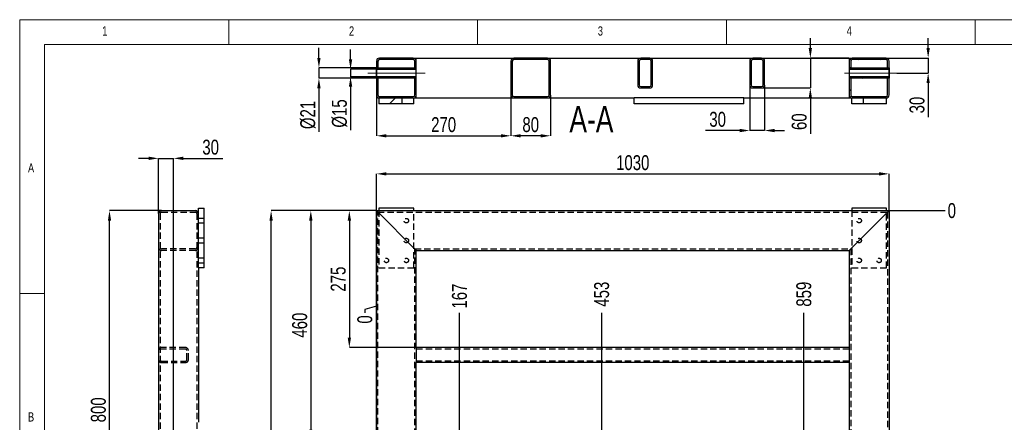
# Model space of a CAD drawing. Header units: millimetres. Extents: x 5 to 589, y 5 to 415.
# Tile 7 of 15: x 5 to 203, y 334 to 415. Entities that reach past the tile are written whole.
import ezdxf

# ---------------------------------------------------------------- set-up
doc = ezdxf.new("R2010")
doc.units = ezdxf.units.MM
doc.header["$PDSIZE"] = -1
doc.linetypes.add('CENTERX2', pattern=[20.32, 12.7, -2.54, 2.54, -2.54])
doc.linetypes.add('HIDDEN', pattern=[1.905, 1.27, -0.635])
for name, color, linetype in [('COTES', 1, 'Continuous'), ('NOTES', 6, 'Continuous'), ('TRAIT-FINS', 9, 'Continuous'), ('TRAIT-MIXTES', 3, 'CENTERX2'), ('TRAIT-TIRET', 2, 'HIDDEN')]:
    doc.layers.add(name, color=color, linetype=linetype)
doc.layers.add('TRAIT-FORT', color=4, linetype='Continuous', lineweight=25)
doc.styles.add('SLDTEXTSTYLE0', font='TXT', dxfattribs={"width": 0.75})
doc.dimstyles.new('SLDDIMSTYLE0', dxfattribs={"dimtxt": 3, "dimasz": 0.333333, "dimexe": 0, "dimexo": 0.0625, "dimgap": 0.75, "dimtad": 0, "dimtih": 1, "dimtoh": 1, "dimdec": 0, "dimlfac": 10, "dimrnd": 1e-09, "dimdsep": 46, "dimtxsty": 'SLDTEXTSTYLE0', "dimblk1": 'ORIGIN', "dimblk2": 'ORIGIN', "dimsah": 1, "dimcen": 0.09, "dimadec": 0, "dimazin": 2, "dimtfac": 1, "dimtdec": 0, "dimtofl": 0, "dimtmove": 0, "dimatfit": 3, "dimldrblk": 'ORIGIN', "dimfxl": 1, "dimfrac": 2, "dimtolj": 1, "dimtzin": 12, "dimarcsym": 0})
doc.dimstyles.new('SLDDIMSTYLE1', dxfattribs={"dimtxt": 3, "dimasz": 2, "dimexe": 0, "dimexo": 0.0625, "dimgap": 0.75, "dimtad": 0, "dimtih": 1, "dimtoh": 1, "dimdec": 0, "dimlfac": 10, "dimrnd": 1e-09, "dimzin": 12, "dimdsep": 46, "dimtxsty": 'SLDTEXTSTYLE0', "dimsah": 1, "dimcen": 0.09, "dimadec": 0, "dimazin": 3, "dimtfac": 1, "dimtdec": 0, "dimtofl": 0, "dimtmove": 0, "dimatfit": 3, "dimfxl": 1, "dimfrac": 2, "dimtolj": 1, "dimtzin": 12, "dimarcsym": 0})
doc.dimstyles.new('SLDDIMSTYLE2', dxfattribs={"dimtxt": 3, "dimasz": 2, "dimexe": 0, "dimexo": 0.0625, "dimgap": 0.75, "dimtad": 1, "dimdec": 0, "dimlfac": 10, "dimrnd": 1e-09, "dimzin": 12, "dimdsep": 46, "dimtxsty": 'SLDTEXTSTYLE0', "dimsah": 1, "dimcen": 0.09, "dimadec": 0, "dimazin": 3, "dimtfac": 1, "dimtdec": 0, "dimtofl": 0, "dimtmove": 0, "dimatfit": 3, "dimfxl": 1, "dimfrac": 2, "dimtolj": 1, "dimtzin": 12, "dimarcsym": 0})
doc.dimstyles.new('SLDDIMSTYLE6', dxfattribs={"dimtxt": 3, "dimasz": 2, "dimexe": 0, "dimexo": 0.0625, "dimgap": 0.75, "dimtad": 1, "dimdec": 0, "dimlfac": 10, "dimrnd": 1e-09, "dimzin": 12, "dimdsep": 46, "dimtxsty": 'SLDTEXTSTYLE0', "dimsah": 1, "dimcen": 0.09, "dimadec": 0, "dimazin": 3, "dimtfac": 1, "dimtdec": 0, "dimtmove": 0, "dimatfit": 0, "dimfxl": 1, "dimfrac": 2, "dimtolj": 1, "dimtzin": 12, "dimarcsym": 0})
pattern_1 = [(45, (0, 0), (-13.4704, 13.4704), []), (45, (4.49, 0), (-13.4704, 13.4704), []), (45, (8.98, 0), (-13.4704, 13.4704), []), (45, (13.47, 0), (-13.4704, 13.4704), [])]

# ---------------------------------------------------------------- blocks, each defined once
blk = doc.blocks.new('_D')
at = {"layer": 'COTES', "color": 0, "lineweight": -2, "transparency": 16777216}
blk.add_line((179.75, 376.66), (190.99, 376.66), dxfattribs=at)
at = {"layer": 'Defpoints', "color": 0, "transparency": 16777216}
for p in [(179.69, 376.66), (179.69, 376.66), (190.99, 376.66)]:
    blk.add_point(p, dxfattribs=at)
at = {"layer": 'COTES', "color": 0, "transparency": 16777216, "insert": (192.31, 376.66), "char_height": 3, "attachment_point": 5, "style": 'SLDTEXTSTYLE0'}
blk.add_mtext('\\A1;0', dxfattribs=at)
blk = doc.blocks.new('_ORIGIN')
at = {"color": 0, "linetype": 'ByBlock', "lineweight": -2}
blk.add_line((0, 0), (-1, 0), dxfattribs=at)
blk.add_circle((0, 0), 0.5, dxfattribs=at)
blk = doc.blocks.new('_D_1')
at = {"layer": 'COTES', "color": 0, "lineweight": -2, "transparency": 16777216}
blk.add_line((96.39, 326.41), (190.99, 326.41), dxfattribs=at)
at = {"layer": 'Defpoints', "color": 0, "transparency": 16777216}
for p in [(179.69, 376.66), (96.33, 326.41), (190.99, 326.41)]:
    blk.add_point(p, dxfattribs=at)
at = {"layer": 'COTES', "color": 0, "transparency": 16777216, "insert": (194.56, 326.41), "char_height": 3, "attachment_point": 5, "style": 'SLDTEXTSTYLE0'}
blk.add_mtext('\\A1;502', dxfattribs=at)
blk = doc.blocks.new('_D_2')
at = {"layer": 'COTES', "color": 0, "lineweight": -2, "transparency": 16777216}
blk.add_line((93.44, 231.16), (190.99, 231.16), dxfattribs=at)
at = {"layer": 'Defpoints', "color": 0, "transparency": 16777216}
for p in [(179.69, 376.66), (93.38, 231.16), (190.99, 231.16)]:
    blk.add_point(p, dxfattribs=at)
at = {"layer": 'COTES', "color": 0, "transparency": 16777216, "insert": (195.49, 231.16), "char_height": 3, "attachment_point": 5, "style": 'SLDTEXTSTYLE0'}
blk.add_mtext('\\A1;1455', dxfattribs=at)
blk = doc.blocks.new('_D_3')
at = {"layer": 'COTES', "color": 0, "lineweight": -2, "transparency": 16777216}
blk.add_line((179.75, 89.66), (190.99, 89.66), dxfattribs=at)
at = {"layer": 'Defpoints', "color": 0, "transparency": 16777216}
for p in [(179.69, 376.66), (179.69, 89.66), (190.99, 89.66)]:
    blk.add_point(p, dxfattribs=at)
at = {"layer": 'COTES', "color": 0, "transparency": 16777216, "insert": (195.68, 89.66), "char_height": 3, "attachment_point": 5, "style": 'SLDTEXTSTYLE0'}
blk.add_mtext('\\A1;2870', dxfattribs=at)
blk = doc.blocks.new('_D_4')
at = {"layer": 'COTES', "color": 0, "lineweight": -2, "transparency": 16777216}
for p, q in [((76.69, 376.6), (76.69, 357.46)), ((76.69, 357.46), (74.36, 356.8)), ((74.36, 356.8), (74.36, 356.13))]:
    blk.add_line(p, q, dxfattribs=at)
at = {"layer": 'Defpoints', "color": 0, "transparency": 16777216}
for p in [(76.69, 376.66), (76.69, 376.66), (74.36, 356.13)]:
    blk.add_point(p, dxfattribs=at)
at = {"layer": 'COTES', "color": 0, "transparency": 16777216, "insert": (74.36, 354.82), "char_height": 3, "attachment_point": 5, "rotation": 90, "style": 'SLDTEXTSTYLE0'}
blk.add_mtext('\\A1;0', dxfattribs=at)
blk = doc.blocks.new('_D_5')
at = {"layer": 'COTES', "color": 0, "lineweight": -2, "transparency": 16777216}
blk.add_line((93.38, 234.18), (93.38, 356.13), dxfattribs=at)
at = {"layer": 'Defpoints', "color": 0, "transparency": 16777216}
for p in [(76.69, 376.66), (93.38, 356.13), (93.38, 234.11)]:
    blk.add_point(p, dxfattribs=at)
at = {"layer": 'COTES', "color": 0, "transparency": 16777216, "insert": (93.38, 359.5), "char_height": 3, "attachment_point": 5, "rotation": 90, "style": 'SLDTEXTSTYLE0'}
blk.add_mtext('\\A1;167', dxfattribs=at)
blk = doc.blocks.new('_D_6')
at = {"layer": 'COTES', "color": 0, "lineweight": -2, "transparency": 16777216}
blk.add_line((121.95, 234.18), (121.95, 356.13), dxfattribs=at)
at = {"layer": 'Defpoints', "color": 0, "transparency": 16777216}
for p in [(76.69, 376.66), (121.95, 356.13), (121.95, 234.11)]:
    blk.add_point(p, dxfattribs=at)
at = {"layer": 'COTES', "color": 0, "transparency": 16777216, "insert": (121.95, 359.88), "char_height": 3, "attachment_point": 5, "rotation": 90, "style": 'SLDTEXTSTYLE0'}
blk.add_mtext('\\A1;453', dxfattribs=at)
blk = doc.blocks.new('_D_7')
at = {"layer": 'COTES', "color": 0, "lineweight": -2, "transparency": 16777216}
blk.add_line((162.58, 326.48), (162.58, 356.13), dxfattribs=at)
at = {"layer": 'Defpoints', "color": 0, "transparency": 16777216}
for p in [(76.69, 376.66), (162.58, 356.13), (162.58, 326.41)]:
    blk.add_point(p, dxfattribs=at)
at = {"layer": 'COTES', "color": 0, "transparency": 16777216, "insert": (162.58, 359.88), "char_height": 3, "attachment_point": 5, "rotation": 90, "style": 'SLDTEXTSTYLE0'}
blk.add_mtext('\\A1;859', dxfattribs=at)
blk = doc.blocks.new('_D_8')
at = {"layer": 'COTES', "color": 0, "lineweight": -2, "transparency": 16777216}
for p, q in [((76.63, 376.66), (55.52, 376.66)), ((55.52, 91.66), (55.52, 374.66)), ((76.63, 89.66), (55.52, 89.66))]:
    blk.add_line(p, q, dxfattribs=at)
at = {"layer": 'COTES', "color": 0, "transparency": 16777216}
for points in [[(55.19, 374.66), (55.85, 374.66), (55.52, 376.66)], [(55.19, 91.66), (55.85, 91.66), (55.52, 89.66)]]:
    blk.add_solid(points, dxfattribs=at)
at = {"layer": 'Defpoints', "color": 0, "transparency": 16777216}
for p in [(55.52, 376.66), (76.69, 376.66), (76.69, 89.66)]:
    blk.add_point(p, dxfattribs=at)
at = {"layer": 'COTES', "color": 0, "transparency": 16777216, "insert": (51.77, 233.16), "char_height": 3, "attachment_point": 2, "rotation": 90, "style": 'SLDTEXTSTYLE0'}
blk.add_mtext('\\A1;2870', dxfattribs=at)
blk = doc.blocks.new('_D_9')
at = {"layer": 'COTES', "color": 0, "lineweight": -2, "transparency": 16777216}
for p, q in [((76.63, 376.66), (63.5, 376.66)), ((63.5, 374.66), (63.5, 332.66)), ((84.63, 330.66), (63.5, 330.66))]:
    blk.add_line(p, q, dxfattribs=at)
at = {"layer": 'COTES', "color": 0, "transparency": 16777216}
for points in [[(63.16, 374.66), (63.83, 374.66), (63.5, 376.66)], [(63.16, 332.66), (63.83, 332.66), (63.5, 330.66)]]:
    blk.add_solid(points, dxfattribs=at)
at = {"layer": 'Defpoints', "color": 0, "transparency": 16777216}
for p in [(76.69, 376.66), (63.5, 330.66), (84.69, 330.66)]:
    blk.add_point(p, dxfattribs=at)
at = {"layer": 'COTES', "color": 0, "transparency": 16777216, "insert": (59.75, 353.66), "char_height": 3, "attachment_point": 2, "rotation": 90, "style": 'SLDTEXTSTYLE0'}
blk.add_mtext('\\A1;460', dxfattribs=at)
blk = doc.blocks.new('_D_11')
at = {"layer": 'COTES', "color": 0, "lineweight": -2, "transparency": 16777216}
for p, q in [((76.63, 376.66), (71.24, 376.66)), ((71.24, 374.66), (71.24, 351.16)), ((84.63, 349.16), (71.24, 349.16))]:
    blk.add_line(p, q, dxfattribs=at)
at = {"layer": 'COTES', "color": 0, "transparency": 16777216}
for points in [[(70.91, 374.66), (71.58, 374.66), (71.24, 376.66)], [(70.91, 351.16), (71.58, 351.16), (71.24, 349.16)]]:
    blk.add_solid(points, dxfattribs=at)
at = {"layer": 'Defpoints', "color": 0, "transparency": 16777216}
for p in [(76.69, 376.66), (71.24, 349.16), (84.69, 349.16)]:
    blk.add_point(p, dxfattribs=at)
at = {"layer": 'COTES', "color": 0, "transparency": 16777216, "insert": (67.49, 362.91), "char_height": 3, "attachment_point": 2, "rotation": 90, "style": 'SLDTEXTSTYLE0'}
blk.add_mtext('\\A1;275', dxfattribs=at)
blk = doc.blocks.new('_D_17')
at = {"layer": 'COTES', "color": 0, "lineweight": -2, "transparency": 16777216}
for p, q in [((76.69, 376.72), (76.69, 384.05)), ((78.69, 384.05), (177.69, 384.05)), ((179.69, 376.72), (179.69, 384.05))]:
    blk.add_line(p, q, dxfattribs=at)
at = {"layer": 'COTES', "color": 0, "transparency": 16777216}
for points in [[(78.69, 384.38), (78.69, 383.71), (76.69, 384.05)], [(177.69, 384.38), (177.69, 383.71), (179.69, 384.05)]]:
    blk.add_solid(points, dxfattribs=at)
at = {"layer": 'Defpoints', "color": 0, "transparency": 16777216}
for p in [(179.69, 384.05), (76.69, 376.66), (179.69, 376.66)]:
    blk.add_point(p, dxfattribs=at)
at = {"layer": 'COTES', "color": 0, "transparency": 16777216, "insert": (128.19, 387.8), "char_height": 3, "attachment_point": 2, "style": 'SLDTEXTSTYLE0'}
blk.add_mtext('\\A1;1030', dxfattribs=at)
blk = doc.blocks.new('_D_20')
at = {"layer": 'COTES', "color": 0, "lineweight": -2, "transparency": 16777216}
for p, q in [((76.69, 376.6), (76.69, 310.84)), ((103.69, 322.6), (103.69, 310.84)), ((78.69, 310.84), (101.69, 310.84))]:
    blk.add_line(p, q, dxfattribs=at)
at = {"layer": 'COTES', "color": 0, "transparency": 16777216}
for points in [[(78.69, 311.18), (78.69, 310.51), (76.69, 310.84)], [(101.69, 311.18), (101.69, 310.51), (103.69, 310.84)]]:
    blk.add_solid(points, dxfattribs=at)
at = {"layer": 'Defpoints', "color": 0, "transparency": 16777216}
for p in [(76.69, 376.66), (103.69, 322.66), (103.69, 310.84)]:
    blk.add_point(p, dxfattribs=at)
at = {"layer": 'COTES', "color": 0, "transparency": 16777216, "insert": (90.19, 314.59), "char_height": 3, "attachment_point": 2, "style": 'SLDTEXTSTYLE0'}
blk.add_mtext('\\A1;270', dxfattribs=at)
blk = doc.blocks.new('_D_25')
at = {"layer": 'COTES', "color": 0, "lineweight": -2, "transparency": 16777216}
for p, q in [((187.55, 409.29), (187.55, 411.29)), ((179.15, 407.29), (187.55, 407.29)), ((187.55, 407.29), (187.55, 404.29)), ((181.29, 404.29), (187.55, 404.29)), ((187.55, 402.29), (187.55, 395.42))]:
    blk.add_line(p, q, dxfattribs=at)
at = {"layer": 'COTES', "color": 0, "transparency": 16777216}
for points in [[(187.22, 409.29), (187.88, 409.29), (187.55, 407.29)], [(187.22, 402.29), (187.88, 402.29), (187.55, 404.29)]]:
    blk.add_solid(points, dxfattribs=at)
at = {"layer": 'Defpoints', "color": 0, "transparency": 16777216}
for p in [(179.09, 407.29), (181.23, 404.29), (187.55, 404.29)]:
    blk.add_point(p, dxfattribs=at)
at = {"layer": 'COTES', "color": 0, "transparency": 16777216, "insert": (183.8, 397.86), "char_height": 3, "attachment_point": 2, "rotation": 90, "style": 'SLDTEXTSTYLE0'}
blk.add_mtext('\\A1;30', dxfattribs=at)
blk = doc.blocks.new('_D_26')
at = {"layer": 'COTES', "color": 0, "lineweight": -2, "transparency": 16777216}
for p, q in [((71.48, 407.04), (71.48, 409.04)), ((76.63, 405.04), (71.48, 405.04)), ((71.48, 405.04), (71.48, 403.54)), ((76.63, 403.54), (71.48, 403.54)), ((71.48, 401.54), (71.48, 392.79))]:
    blk.add_line(p, q, dxfattribs=at)
at = {"layer": 'COTES', "color": 0, "transparency": 16777216}
for points in [[(71.15, 407.04), (71.82, 407.04), (71.48, 405.04)], [(71.15, 401.54), (71.82, 401.54), (71.48, 403.54)]]:
    blk.add_solid(points, dxfattribs=at)
at = {"layer": 'Defpoints', "color": 0, "transparency": 16777216}
for p in [(76.69, 405.04), (71.48, 403.54), (76.69, 403.54)]:
    blk.add_point(p, dxfattribs=at)
at = {"layer": 'COTES', "color": 0, "transparency": 16777216, "insert": (67.73, 396.17), "char_height": 3, "attachment_point": 2, "rotation": 90, "style": 'SLDTEXTSTYLE0'}
blk.add_mtext('\\A1;%%c15', dxfattribs=at)
blk = doc.blocks.new('_D_27')
at = {"layer": 'COTES', "color": 0, "lineweight": -2, "transparency": 16777216}
for p, q in [((65.13, 407.34), (65.13, 409.34)), ((76.63, 405.34), (65.13, 405.34)), ((65.13, 405.34), (65.13, 403.24)), ((76.63, 403.24), (65.13, 403.24)), ((65.13, 401.24), (65.13, 392.49))]:
    blk.add_line(p, q, dxfattribs=at)
at = {"layer": 'COTES', "color": 0, "transparency": 16777216}
for points in [[(64.79, 407.34), (65.46, 407.34), (65.13, 405.34)], [(64.79, 401.24), (65.46, 401.24), (65.13, 403.24)]]:
    blk.add_solid(points, dxfattribs=at)
at = {"layer": 'Defpoints', "color": 0, "transparency": 16777216}
for p in [(76.69, 405.34), (65.13, 403.24), (76.69, 403.24)]:
    blk.add_point(p, dxfattribs=at)
at = {"layer": 'COTES', "color": 0, "transparency": 16777216, "insert": (61.38, 395.87), "char_height": 3, "attachment_point": 2, "rotation": 90, "style": 'SLDTEXTSTYLE0'}
blk.add_mtext('\\A1;%%c21', dxfattribs=at)
blk = doc.blocks.new('_D_28')
at = {"layer": 'COTES', "color": 0, "lineweight": -2, "transparency": 16777216}
for p, q in [((151.69, 401.83), (151.69, 392.75)), ((154.69, 401.83), (154.69, 392.75)), ((149.69, 392.75), (142.82, 392.75)), ((154.69, 392.75), (151.69, 392.75)), ((156.69, 392.75), (158.69, 392.75))]:
    blk.add_line(p, q, dxfattribs=at)
at = {"layer": 'COTES', "color": 0, "transparency": 16777216}
for points in [[(149.69, 393.08), (149.69, 392.41), (151.69, 392.75)], [(156.69, 393.08), (156.69, 392.41), (154.69, 392.75)]]:
    blk.add_solid(points, dxfattribs=at)
at = {"layer": 'Defpoints', "color": 0, "transparency": 16777216}
for p in [(151.69, 401.89), (154.69, 401.89), (154.69, 392.75)]:
    blk.add_point(p, dxfattribs=at)
at = {"layer": 'COTES', "color": 0, "transparency": 16777216, "insert": (145.25, 396.5), "char_height": 3, "attachment_point": 2, "style": 'SLDTEXTSTYLE0'}
blk.add_mtext('\\A1;30', dxfattribs=at)
blk = doc.blocks.new('_D_29')
at = {"layer": 'COTES', "color": 0, "lineweight": -2, "transparency": 16777216}
for p, q in [((163.88, 409.29), (163.88, 411.29)), ((171.63, 407.29), (163.88, 407.29)), ((163.88, 407.29), (163.88, 401.29)), ((154.15, 401.29), (163.88, 401.29)), ((163.88, 399.29), (163.88, 392.08))]:
    blk.add_line(p, q, dxfattribs=at)
at = {"layer": 'COTES', "color": 0, "transparency": 16777216}
for points in [[(163.54, 409.29), (164.21, 409.29), (163.88, 407.29)], [(163.54, 399.29), (164.21, 399.29), (163.88, 401.29)]]:
    blk.add_solid(points, dxfattribs=at)
at = {"layer": 'Defpoints', "color": 0, "transparency": 16777216}
for p in [(171.69, 407.29), (154.09, 401.29), (163.88, 401.29)]:
    blk.add_point(p, dxfattribs=at)
at = {"layer": 'COTES', "color": 0, "transparency": 16777216, "insert": (160.13, 394.52), "char_height": 3, "attachment_point": 2, "rotation": 90, "style": 'SLDTEXTSTYLE0'}
blk.add_mtext('\\A1;60', dxfattribs=at)
blk = doc.blocks.new('_D_30')
at = {"layer": 'COTES', "color": 0, "lineweight": -2, "transparency": 16777216}
for p, q in [((76.69, 399.83), (76.69, 391.69)), ((103.69, 399.83), (103.69, 391.69)), ((78.69, 391.69), (101.69, 391.69))]:
    blk.add_line(p, q, dxfattribs=at)
at = {"layer": 'COTES', "color": 0, "transparency": 16777216}
for points in [[(78.69, 392.02), (78.69, 391.35), (76.69, 391.69)], [(101.69, 392.02), (101.69, 391.35), (103.69, 391.69)]]:
    blk.add_solid(points, dxfattribs=at)
at = {"layer": 'Defpoints', "color": 0, "transparency": 16777216}
for p in [(76.69, 399.89), (103.69, 399.89), (103.69, 391.69)]:
    blk.add_point(p, dxfattribs=at)
at = {"layer": 'COTES', "color": 0, "transparency": 16777216, "insert": (90.19, 395.44), "char_height": 3, "attachment_point": 2, "style": 'SLDTEXTSTYLE0'}
blk.add_mtext('\\A1;270', dxfattribs=at)
blk = doc.blocks.new('_D_31')
at = {"layer": 'COTES', "color": 0, "lineweight": -2, "transparency": 16777216}
for p, q in [((103.69, 399.83), (103.69, 391.69)), ((111.69, 399.83), (111.69, 391.69)), ((109.69, 391.69), (105.69, 391.69))]:
    blk.add_line(p, q, dxfattribs=at)
at = {"layer": 'COTES', "color": 0, "transparency": 16777216}
for points in [[(105.69, 392.02), (105.69, 391.35), (103.69, 391.69)], [(109.69, 392.02), (109.69, 391.35), (111.69, 391.69)]]:
    blk.add_solid(points, dxfattribs=at)
at = {"layer": 'Defpoints', "color": 0, "transparency": 16777216}
for p in [(103.69, 399.89), (111.69, 399.89), (103.69, 391.69)]:
    blk.add_point(p, dxfattribs=at)
at = {"layer": 'COTES', "color": 0, "transparency": 16777216, "insert": (107.69, 395.44), "char_height": 3, "attachment_point": 2, "style": 'SLDTEXTSTYLE0'}
blk.add_mtext('\\A1;80', dxfattribs=at)
blk = doc.blocks.new('_D_70')
at = {"layer": 'COTES', "color": 0, "lineweight": -2, "transparency": 16777216}
for p, q in [((33.44, 376.66), (23.05, 376.66)), ((23.05, 298.66), (23.05, 374.66)), ((34.59, 296.66), (23.05, 296.66))]:
    blk.add_line(p, q, dxfattribs=at)
at = {"layer": 'COTES', "color": 0, "transparency": 16777216}
for points in [[(22.72, 374.66), (23.38, 374.66), (23.05, 376.66)], [(22.72, 298.66), (23.38, 298.66), (23.05, 296.66)]]:
    blk.add_solid(points, dxfattribs=at)
at = {"layer": 'Defpoints', "color": 0, "transparency": 16777216}
for p in [(23.05, 376.66), (33.5, 376.66), (34.65, 296.66)]:
    blk.add_point(p, dxfattribs=at)
at = {"layer": 'COTES', "color": 0, "transparency": 16777216, "insert": (19.3, 336.66), "char_height": 3, "attachment_point": 2, "rotation": 90, "style": 'SLDTEXTSTYLE0'}
blk.add_mtext('\\A1;800', dxfattribs=at)
blk = doc.blocks.new('_D_72')
at = {"layer": 'COTES', "color": 0, "lineweight": -2, "transparency": 16777216}
for p, q in [((30.9, 387.16), (28.9, 387.16)), ((32.9, 376.12), (32.9, 387.16)), ((32.9, 387.16), (35.9, 387.16)), ((35.9, 297.97), (35.9, 387.16)), ((37.9, 387.16), (45.81, 387.16))]:
    blk.add_line(p, q, dxfattribs=at)
at = {"layer": 'COTES', "color": 0, "transparency": 16777216}
for points in [[(30.9, 387.5), (30.9, 386.83), (32.9, 387.16)], [(37.9, 387.5), (37.9, 386.83), (35.9, 387.16)]]:
    blk.add_solid(points, dxfattribs=at)
at = {"layer": 'Defpoints', "color": 0, "transparency": 16777216}
for p in [(32.9, 387.16), (32.9, 376.06), (35.9, 297.91)]:
    blk.add_point(p, dxfattribs=at)
at = {"layer": 'COTES', "color": 0, "transparency": 16777216, "insert": (43.37, 390.91), "char_height": 3, "attachment_point": 2, "style": 'SLDTEXTSTYLE0'}
blk.add_mtext('\\A1;30', dxfattribs=at)

msp = doc.modelspace()

# ---------------------------------------------------------------- hatches: boundary and pattern name
at = {"layer": 'TRAIT-FINS'}
h = msp.add_hatch(dxfattribs=at)
h.set_pattern_fill('DIN 201 ACIER ET FONTE', color=256, style=0, pattern_type=2)
h.set_pattern_definition(pattern_1)
edge = h.paths.add_edge_path(flags=0)
edge.add_line((84.69, 405.34), (84.69, 406.69))
edge.add_arc((84.09, 406.69), 0.6, 0, 90)
edge.add_line((84.09, 407.29), (77.29, 407.29))
edge.add_arc((77.29, 406.69), 0.6, 90, 180)
edge.add_line((76.69, 406.69), (76.69, 405.34))
edge.add_line((76.69, 405.34), (76.99, 405.34))
edge.add_line((76.99, 405.34), (76.99, 406.69))
edge.add_arc((77.29, 406.69), 0.3, 90, 180, ccw=False)
edge.add_line((77.29, 406.99), (84.09, 406.99))
edge.add_arc((84.09, 406.69), 0.3, 0, 90, ccw=False)
edge.add_line((84.39, 406.69), (84.39, 405.34))
edge.add_line((84.39, 405.34), (84.69, 405.34))
h = msp.add_hatch(dxfattribs=at)
h.set_pattern_fill('DIN 201 ACIER ET FONTE', color=256, style=0, pattern_type=2)
h.set_pattern_definition(pattern_1)
edge = h.paths.add_edge_path(flags=0)
edge.add_arc((111.09, 399.89), 0.6, 270, 360)
edge.add_line((111.69, 399.89), (111.69, 406.69))
edge.add_arc((111.09, 406.69), 0.6, 0, 90)
edge.add_line((111.09, 407.29), (104.29, 407.29))
edge.add_arc((104.29, 406.69), 0.6, 90, 180)
edge.add_line((103.69, 406.69), (103.69, 399.89))
edge.add_arc((104.29, 399.89), 0.6, 180, 270)
edge.add_line((104.29, 399.29), (111.09, 399.29))
edge = h.paths.add_edge_path(flags=0)
edge.add_line((111.09, 399.59), (104.29, 399.59))
edge.add_arc((104.29, 399.89), 0.3, 180, 270, ccw=False)
edge.add_line((103.99, 399.89), (103.99, 406.69))
edge.add_arc((104.29, 406.69), 0.3, 90, 180, ccw=False)
edge.add_line((104.29, 406.99), (111.09, 406.99))
edge.add_arc((111.09, 406.69), 0.3, 0, 90, ccw=False)
edge.add_line((111.39, 406.69), (111.39, 399.89))
edge.add_arc((111.09, 399.89), 0.3, 270, 360, ccw=False)
h = msp.add_hatch(dxfattribs=at)
h.set_pattern_fill('DIN 201 ACIER ET FONTE', color=256, style=0, pattern_type=2)
h.set_pattern_definition(pattern_1)
edge = h.paths.add_edge_path(flags=0)
edge.add_arc((131.59, 401.89), 0.6, 270, 360)
edge.add_line((132.19, 401.89), (132.19, 406.69))
edge.add_arc((131.59, 406.69), 0.6, 0, 90)
edge.add_line((131.59, 407.29), (129.79, 407.29))
edge.add_arc((129.79, 406.69), 0.6, 90, 180)
edge.add_line((129.19, 406.69), (129.19, 401.89))
edge.add_arc((129.79, 401.89), 0.6, 180, 270)
edge.add_line((129.79, 401.29), (131.59, 401.29))
edge = h.paths.add_edge_path(flags=0)
edge.add_line((129.49, 401.89), (129.49, 406.69))
edge.add_arc((129.79, 406.69), 0.3, 90, 180, ccw=False)
edge.add_line((129.79, 406.99), (131.59, 406.99))
edge.add_arc((131.59, 406.69), 0.3, 0, 90, ccw=False)
edge.add_line((131.89, 406.69), (131.89, 401.89))
edge.add_arc((131.59, 401.89), 0.3, 270, 360, ccw=False)
edge.add_line((131.59, 401.59), (129.79, 401.59))
edge.add_arc((129.79, 401.89), 0.3, 180, 270, ccw=False)
h = msp.add_hatch(dxfattribs=at)
h.set_pattern_fill('DIN 201 ACIER ET FONTE', color=256, style=0, pattern_type=2)
h.set_pattern_definition(pattern_1)
edge = h.paths.add_edge_path(flags=0)
edge.add_arc((154.09, 401.89), 0.6, 270, 360)
edge.add_line((154.69, 401.89), (154.69, 406.69))
edge.add_arc((154.09, 406.69), 0.6, 0, 90)
edge.add_line((154.09, 407.29), (152.29, 407.29))
edge.add_arc((152.29, 406.69), 0.6, 90, 180)
edge.add_line((151.69, 406.69), (151.69, 401.89))
edge.add_arc((152.29, 401.89), 0.6, 180, 270)
edge.add_line((152.29, 401.29), (154.09, 401.29))
edge = h.paths.add_edge_path(flags=0)
edge.add_line((151.99, 401.89), (151.99, 406.69))
edge.add_arc((152.29, 406.69), 0.3, 90, 180, ccw=False)
edge.add_line((152.29, 406.99), (154.09, 406.99))
edge.add_arc((154.09, 406.69), 0.3, 0, 90, ccw=False)
edge.add_line((154.39, 406.69), (154.39, 401.89))
edge.add_arc((154.09, 401.89), 0.3, 270, 360, ccw=False)
edge.add_line((154.09, 401.59), (152.29, 401.59))
edge.add_arc((152.29, 401.89), 0.3, 180, 270, ccw=False)
h = msp.add_hatch(dxfattribs=at)
h.set_pattern_fill('DIN 201 ACIER ET FONTE', color=256, style=0, pattern_type=2)
h.set_pattern_definition(pattern_1)
edge = h.paths.add_edge_path(flags=0)
edge.add_line((179.09, 407.29), (172.29, 407.29))
edge.add_arc((172.29, 406.69), 0.6, 90, 180)
edge.add_line((171.69, 406.69), (171.69, 405.34))
edge.add_line((171.69, 405.34), (171.99, 405.34))
edge.add_line((171.99, 405.34), (171.99, 406.69))
edge.add_arc((172.29, 406.69), 0.3, 90, 180, ccw=False)
edge.add_line((172.29, 406.99), (179.09, 406.99))
edge.add_arc((179.09, 406.69), 0.3, 0, 90, ccw=False)
edge.add_line((179.39, 406.69), (179.39, 405.34))
edge.add_line((179.39, 405.34), (179.69, 405.34))
edge.add_line((179.69, 405.34), (179.69, 406.69))
edge.add_arc((179.09, 406.69), 0.6, 0, 90)
h = msp.add_hatch(dxfattribs=at)
h.set_pattern_fill('DIN 201 ACIER ET FONTE', color=256, style=0, pattern_type=2)
h.set_pattern_definition(pattern_1)
h.paths.add_polyline_path([(76.69, 405.34), (76.69, 405.04), (84.69, 405.04), (84.69, 405.34)], flags=0)
h = msp.add_hatch(dxfattribs=at)
h.set_pattern_fill('DIN 201 ACIER ET FONTE', color=256, style=0, pattern_type=2)
h.set_pattern_definition(pattern_1)
h.paths.add_polyline_path([(171.69, 405.34), (171.69, 405.04), (179.69, 405.04), (179.69, 405.34)], flags=0)
h = msp.add_hatch(dxfattribs=at)
h.set_pattern_fill('DIN 201 ACIER ET FONTE', color=256, style=0, pattern_type=2)
h.set_pattern_definition(pattern_1)
h.paths.add_polyline_path([(84.69, 403.24), (84.69, 403.54), (76.69, 403.54), (76.69, 403.24)], flags=0)
h = msp.add_hatch(dxfattribs=at)
h.set_pattern_fill('DIN 201 ACIER ET FONTE', color=256, style=0, pattern_type=2)
h.set_pattern_definition(pattern_1)
edge = h.paths.add_edge_path(flags=0)
edge.add_arc((77.29, 399.89), 0.3, 180, 270, ccw=False)
edge.add_line((76.99, 399.89), (76.99, 403.24))
edge.add_line((76.99, 403.24), (76.69, 403.24))
edge.add_line((76.69, 403.24), (76.69, 399.89))
edge.add_arc((77.29, 399.89), 0.6, 180, 270)
edge.add_line((77.29, 399.29), (84.09, 399.29))
edge.add_arc((84.09, 399.89), 0.6, 270, 360)
edge.add_line((84.69, 399.89), (84.69, 403.24))
edge.add_line((84.69, 403.24), (84.39, 403.24))
edge.add_line((84.39, 403.24), (84.39, 399.89))
edge.add_arc((84.09, 399.89), 0.3, 270, 360, ccw=False)
edge.add_line((84.09, 399.59), (77.29, 399.59))
h = msp.add_hatch(dxfattribs=at)
h.set_pattern_fill('DIN 201 ACIER ET FONTE', color=256, style=0, pattern_type=2)
h.set_pattern_definition(pattern_1)
h.paths.add_polyline_path([(179.69, 403.24), (179.69, 403.54), (171.69, 403.54), (171.69, 403.24)], flags=0)
h = msp.add_hatch(dxfattribs=at)
h.set_pattern_fill('DIN 201 ACIER ET FONTE', color=256, style=0, pattern_type=2)
h.set_pattern_definition(pattern_1)
edge = h.paths.add_edge_path(flags=0)
edge.add_arc((179.09, 399.89), 0.3, 270, 360, ccw=False)
edge.add_line((179.09, 399.59), (172.29, 399.59))
edge.add_arc((172.29, 399.89), 0.3, 180, 270, ccw=False)
edge.add_line((171.99, 399.89), (171.99, 403.24))
edge.add_line((171.99, 403.24), (171.69, 403.24))
edge.add_line((171.69, 403.24), (171.69, 399.89))
edge.add_arc((172.29, 399.89), 0.6, 180, 270)
edge.add_line((172.29, 399.29), (179.09, 399.29))
edge.add_arc((179.09, 399.89), 0.6, 270, 360)
edge.add_line((179.69, 399.89), (179.69, 403.24))
edge.add_line((179.69, 403.24), (179.39, 403.24))
edge.add_line((179.39, 403.24), (179.39, 399.89))
h = msp.add_hatch(dxfattribs=at)
h.set_pattern_fill('DIN 201 ACIER ET FONTE', color=256, style=0, pattern_type=2)
h.set_pattern_definition(pattern_1)
h.paths.add_polyline_path([(81.79, 399.29), (77.19, 399.29), (77.19, 398.09), (81.79, 398.09)], flags=0)
h = msp.add_hatch(dxfattribs=at)
h.set_pattern_fill('DIN 201 ACIER ET FONTE', color=256, style=0, pattern_type=2)
h.set_pattern_definition(pattern_1)
h.paths.add_polyline_path([(174.59, 398.09), (179.19, 398.09), (179.19, 399.29), (174.59, 399.29)], flags=0)

# ---------------------------------------------------------------- linework, layer by layer
at = {"lineweight": 18}
for p, q in [((589, 415), (5, 415)), ((5, 415), (5, 5)), ((47, 410), (47, 415)), ((97, 415), (97, 410)), ((147, 410), (147, 415)), ((197, 415), (197, 410)), ((584, 410), (10, 410)), ((10, 410), (10, 10)), ((10, 360), (5, 360))]:
    msp.add_line(p, q, dxfattribs=at)
at = {"layer": 'TRAIT-FORT', "lineweight": 25}
for p, q in [((76.69, 406.69), (76.69, 405.34)), ((76.99, 406.69), (76.99, 405.34)), ((84.09, 407.29), (77.29, 407.29)), ((84.09, 406.99), (77.29, 406.99)), ((84.09, 407.29), (84.69, 407.29)), ((84.39, 405.34), (84.39, 406.69)), ((84.69, 407.29), (104.29, 407.29)), ((84.69, 406.69), (84.69, 407.29)), ((84.69, 405.34), (84.69, 406.69)), ((103.69, 406.69), (103.69, 399.89)), ((103.99, 406.69), (103.99, 399.89)), ((111.09, 407.29), (104.29, 407.29)), ((111.09, 406.99), (104.29, 406.99)), ((111.09, 407.29), (129.79, 407.29)), ((111.39, 399.89), (111.39, 406.69)), ((111.69, 399.89), (111.69, 406.69)), ((129.19, 406.69), (129.19, 401.89)), ((129.49, 406.69), (129.49, 401.89)), ((131.59, 407.29), (129.79, 407.29)), ((131.59, 406.99), (129.79, 406.99)), ((131.59, 407.29), (152.29, 407.29)), ((131.89, 401.89), (131.89, 406.69)), ((132.19, 401.89), (132.19, 406.69)), ((151.69, 406.69), (151.69, 401.89)), ((151.99, 406.69), (151.99, 401.89)), ((154.09, 407.29), (152.29, 407.29)), ((154.09, 406.99), (152.29, 406.99)), ((154.09, 407.29), (171.69, 407.29)), ((154.39, 401.89), (154.39, 406.69)), ((154.69, 401.89), (154.69, 406.69)), ((171.69, 407.29), (171.69, 406.69)), ((171.69, 407.29), (172.29, 407.29)), ((171.69, 406.69), (171.69, 405.34)), ((171.99, 406.69), (171.99, 405.34)), ((179.09, 407.29), (172.29, 407.29)), ((179.09, 406.99), (172.29, 406.99)), ((179.39, 405.34), (179.39, 406.69)), ((179.69, 405.34), (179.69, 406.69)), ((76.69, 405.34), (84.69, 405.34)), ((76.69, 405.34), (76.69, 405.04)), ((76.69, 405.34), (76.99, 405.34)), ((76.69, 403.24), (76.69, 405.34)), ((76.69, 405.04), (76.69, 403.54)), ((76.69, 405.04), (84.69, 405.04)), ((84.39, 405.34), (84.69, 405.34)), ((84.69, 405.04), (84.69, 405.34)), ((84.69, 403.54), (84.69, 405.04)), ((171.69, 405.34), (179.69, 405.34)), ((171.69, 405.34), (171.69, 405.04)), ((171.69, 405.34), (171.99, 405.34)), ((171.69, 405.04), (171.69, 403.54)), ((171.69, 405.04), (179.69, 405.04)), ((179.39, 405.34), (179.69, 405.34)), ((179.69, 405.04), (179.69, 405.34)), ((179.69, 405.34), (179.69, 403.24)), ((179.69, 403.54), (179.69, 405.04)), ((84.69, 403.54), (76.69, 403.54)), ((76.69, 403.54), (76.69, 403.24)), ((84.69, 403.24), (76.69, 403.24)), ((76.69, 403.24), (76.69, 399.89)), ((76.99, 403.24), (76.69, 403.24)), ((76.99, 403.24), (76.99, 399.89)), ((84.39, 399.89), (84.39, 403.24)), ((84.69, 403.24), (84.39, 403.24)), ((84.69, 403.24), (84.69, 403.54)), ((84.69, 399.89), (84.69, 403.24)), ((179.69, 403.54), (171.69, 403.54)), ((171.69, 403.54), (171.69, 403.24)), ((179.69, 403.24), (171.69, 403.24)), ((171.69, 403.24), (171.69, 399.89)), ((171.99, 403.24), (171.69, 403.24)), ((171.99, 403.24), (171.99, 399.89)), ((179.39, 399.89), (179.39, 403.24)), ((179.69, 403.24), (179.39, 403.24)), ((179.69, 403.24), (179.69, 403.54)), ((179.69, 399.89), (179.69, 403.24)), ((84.69, 399.29), (84.69, 399.89)), ((129.79, 401.59), (131.59, 401.59)), ((129.79, 401.29), (131.59, 401.29)), ((152.29, 401.59), (154.09, 401.59)), ((152.29, 401.29), (154.09, 401.29)), ((171.69, 399.89), (171.69, 399.29)), ((81.79, 399.29), (77.19, 399.29)), ((77.19, 399.29), (77.19, 398.09)), ((81.79, 398.09), (77.19, 398.09)), ((77.29, 399.59), (84.09, 399.59)), ((77.29, 399.29), (84.09, 399.29)), ((81.79, 399.29), (81.79, 398.09)), ((84.19, 398.09), (81.79, 398.09)), ((84.19, 398.09), (84.19, 399.29)), ((84.19, 399.29), (84.69, 399.29)), ((84.69, 399.29), (104.29, 399.29)), ((104.29, 399.59), (111.09, 399.59)), ((104.29, 399.29), (111.09, 399.29)), ((111.09, 399.29), (128.49, 399.29)), ((150.49, 399.29), (128.49, 399.29)), ((128.49, 398.09), (128.49, 399.29)), ((150.49, 398.09), (128.49, 398.09)), ((150.49, 398.09), (150.49, 399.29)), ((150.49, 399.29), (171.69, 399.29)), ((171.69, 399.29), (172.19, 399.29)), ((172.19, 398.09), (172.19, 399.29)), ((174.59, 398.09), (172.19, 398.09)), ((172.29, 399.59), (179.09, 399.59)), ((172.29, 399.29), (179.09, 399.29)), ((174.59, 398.09), (174.59, 399.29)), ((179.19, 399.29), (174.59, 399.29)), ((179.19, 398.09), (174.59, 398.09)), ((179.19, 398.09), (179.19, 399.29)), ((32.9, 376.06), (32.9, 90.26)), ((33.5, 376.66), (40.3, 376.66)), ((40.9, 365.16), (40.9, 377.16)), ((40.9, 377.16), (42.1, 377.16)), ((42.1, 365.16), (42.1, 377.16)), ((76.69, 89.66), (76.69, 376.66)), ((76.69, 376.66), (179.69, 376.66)), ((77.19, 377.16), (77.19, 376.66)), ((84.19, 377.16), (77.19, 377.16)), ((77.29, 376.06), (84.09, 369.26)), ((84.19, 376.66), (84.19, 377.16)), ((172.19, 377.16), (172.19, 376.66)), ((179.19, 377.16), (172.19, 377.16)), ((172.29, 369.26), (179.09, 376.06)), ((179.19, 376.66), (179.19, 377.16)), ((179.69, 376.66), (179.69, 89.66)), ((84.69, 349.16), (84.69, 368.66)), ((84.69, 368.66), (171.69, 368.66)), ((171.69, 368.66), (171.69, 349.16)), ((42.1, 365.16), (40.9, 365.16)), ((40.9, 365.16), (40.9, 334.16)), ((171.69, 349.16), (84.69, 349.16)), ((84.69, 349.16), (84.69, 348.56)), ((84.69, 348.56), (84.69, 346.76)), ((171.69, 349.16), (171.69, 348.56)), ((171.69, 348.56), (171.69, 346.76)), ((84.69, 346.76), (84.69, 346.16)), ((171.69, 346.76), (171.69, 346.16)), ((84.69, 330.66), (84.69, 346.16)), ((171.69, 346.16), (84.69, 346.16)), ((171.69, 346.16), (171.69, 330.66))]:
    msp.add_line(p, q, dxfattribs=at)
at = {"layer": 'TRAIT-FORT', "lineweight": 25, "flags": 128}
for points in [[(76.69, 376.66), (76.7, 376.65), (76.73, 376.63), (76.77, 376.58), (76.83, 376.52), (76.9, 376.45), (76.99, 376.36), (77.09, 376.27), (77.19, 376.17), (77.29, 376.06)], [(77.29, 376.06), (77.19, 376.17), (77.09, 376.27), (76.99, 376.36), (76.9, 376.45), (76.83, 376.52), (76.77, 376.58), (76.73, 376.63), (76.7, 376.65), (76.69, 376.66)], [(179.09, 376.06), (179.19, 376.17), (179.3, 376.27), (179.39, 376.36), (179.48, 376.45), (179.55, 376.52), (179.61, 376.58), (179.65, 376.63), (179.68, 376.65), (179.69, 376.66)], [(179.69, 376.66), (179.68, 376.65), (179.65, 376.63), (179.61, 376.58), (179.55, 376.52), (179.48, 376.45), (179.39, 376.36), (179.3, 376.27), (179.19, 376.17), (179.09, 376.06)], [(84.09, 369.26), (84.21, 369.15), (84.32, 369.03), (84.42, 368.93), (84.51, 368.84), (84.59, 368.76), (84.64, 368.71), (84.68, 368.67), (84.69, 368.66)], [(84.69, 368.66), (84.68, 368.67), (84.64, 368.71), (84.59, 368.76), (84.51, 368.84), (84.42, 368.93), (84.32, 369.03), (84.21, 369.15), (84.09, 369.26)], [(171.69, 368.66), (171.7, 368.67), (171.74, 368.71), (171.79, 368.76), (171.87, 368.84), (171.96, 368.93), (172.06, 369.03), (172.17, 369.15), (172.29, 369.26)], [(172.29, 369.26), (172.19, 369.16), (172.09, 369.06), (171.99, 368.96), (171.9, 368.88), (171.83, 368.8), (171.77, 368.74), (171.73, 368.7), (171.7, 368.67), (171.69, 368.66)]]:
    msp.add_lwpolyline(points, dxfattribs=at)
at = {"layer": 'TRAIT-FORT', "lineweight": 25}
for centre, radius, start, end in [((77.29, 406.69), 0.6, 90, 180), ((77.29, 406.69), 0.3, 90, 180), ((84.09, 406.69), 0.6, 0, 90), ((84.09, 406.69), 0.3, 0, 90), ((104.29, 406.69), 0.6, 90, 180), ((104.29, 406.69), 0.3, 90, 180), ((111.09, 406.69), 0.6, 0, 90), ((111.09, 406.69), 0.3, 0, 90), ((129.79, 406.69), 0.6, 90, 180), ((129.79, 406.69), 0.3, 90, 180), ((131.59, 406.69), 0.6, 0, 90), ((131.59, 406.69), 0.3, 0, 90), ((152.29, 406.69), 0.6, 90, 180), ((152.29, 406.69), 0.3, 90, 180), ((154.09, 406.69), 0.6, 0, 90), ((154.09, 406.69), 0.3, 0, 90), ((172.29, 406.69), 0.6, 90, 180), ((172.29, 406.69), 0.3, 90, 180), ((179.09, 406.69), 0.6, 0, 90), ((179.09, 406.69), 0.3, 0, 90), ((129.79, 401.89), 0.6, 180, 270), ((129.79, 401.89), 0.3, 180, 270), ((131.59, 401.89), 0.3, 270, 0), ((131.59, 401.89), 0.6, 270, 0), ((152.29, 401.89), 0.6, 180, 270), ((152.29, 401.89), 0.3, 180, 270), ((154.09, 401.89), 0.3, 270, 0), ((154.09, 401.89), 0.6, 270, 0), ((77.29, 399.89), 0.6, 180, 270), ((77.29, 399.89), 0.3, 180, 270), ((84.09, 399.89), 0.3, 270, 0), ((84.09, 399.89), 0.6, 270, 0), ((104.29, 399.89), 0.6, 180, 270), ((104.29, 399.89), 0.3, 180, 270), ((111.09, 399.89), 0.3, 270, 0), ((111.09, 399.89), 0.6, 270, 0), ((172.29, 399.89), 0.6, 180, 270), ((172.29, 399.89), 0.3, 180, 270), ((179.09, 399.89), 0.6, 270, 0), ((179.09, 399.89), 0.3, 270, 0), ((33.5, 376.06), 0.6, 90, 180), ((40.3, 376.06), 0.6, 0, 90)]:
    msp.add_arc(centre, radius, start, end, dxfattribs=at)
at = {"layer": 'TRAIT-MIXTES', "lineweight": 18}
for p, q in [((74.93, 404.29), (86.5, 404.29)), ((170.74, 404.29), (181.23, 404.29))]:
    msp.add_line(p, q, dxfattribs=at)
at = {"layer": 'TRAIT-TIRET'}
for p, q in [((33.2, 376.06), (33.2, 90.26)), ((33.5, 376.36), (40.3, 376.36)), ((40.6, 376.06), (40.6, 90.26)), ((76.99, 89.96), (76.99, 376.36)), ((76.99, 376.36), (179.39, 376.36)), ((77.19, 376.66), (77.19, 365.16)), ((84.19, 365.16), (84.19, 376.66)), ((172.19, 376.66), (172.19, 365.16)), ((179.19, 365.16), (179.19, 376.66)), ((179.39, 376.36), (179.39, 89.96)), ((42.1, 375.11), (40.9, 375.11)), ((40.9, 374.21), (42.1, 374.21)), ((42.1, 371.11), (40.9, 371.11)), ((40.9, 370.21), (42.1, 370.21)), ((40.3, 368.96), (33.5, 368.96)), ((40.3, 368.66), (33.5, 368.66)), ((84.39, 97.36), (84.39, 368.96)), ((84.39, 368.96), (171.99, 368.96)), ((171.99, 368.96), (171.99, 97.36)), ((42.1, 367.11), (40.9, 367.11)), ((40.9, 366.21), (42.1, 366.21)), ((77.19, 365.16), (84.19, 365.16)), ((172.19, 365.16), (179.19, 365.16)), ((38.3, 349.16), (33.5, 349.16)), ((38.3, 348.86), (33.5, 348.86)), ((38.6, 346.76), (38.6, 348.56)), ((38.9, 346.76), (38.9, 348.56)), ((171.69, 348.86), (84.69, 348.86)), ((33.5, 346.46), (38.3, 346.46)), ((171.69, 346.46), (84.69, 346.46)), ((33.5, 346.16), (38.3, 346.16))]:
    msp.add_line(p, q, dxfattribs=at)
for centre in [(82.69, 374.66), (173.69, 374.66), (82.69, 370.66), (173.69, 370.66), (78.69, 366.66), (82.69, 366.66), (173.69, 366.66), (177.69, 366.66)]:
    msp.add_circle(centre, 0.45, dxfattribs=at)
for centre, radius, start, end in [((33.5, 376.06), 0.3, 90, 180), ((40.3, 376.06), 0.3, 0, 90), ((33.5, 369.26), 0.6, 180, 270), ((33.5, 369.26), 0.3, 180, 270), ((40.3, 369.26), 0.6, 270, 0), ((40.3, 369.26), 0.3, 270, 0), ((33.5, 348.56), 0.6, 90, 180), ((33.5, 348.56), 0.3, 90, 180), ((38.3, 348.56), 0.6, 0, 90), ((38.3, 348.56), 0.3, 0, 90), ((33.5, 346.76), 0.6, 180, 270), ((33.5, 346.76), 0.3, 180, 270), ((38.3, 346.76), 0.3, 270, 0), ((38.3, 346.76), 0.6, 270, 0)]:
    msp.add_arc(centre, radius, start, end, dxfattribs=at)

# ---------------------------------------------------------------- texts
at = {"layer": 'NOTES', "style": 'SLDTEXTSTYLE0'}
for s, insert, char_height, attachment_point in [('1', (21.58, 413.67), 1.85, 1), ('2', (71.17, 413.67), 1.85, 1), ('3', (121.17, 413.67), 1.85, 1), ('4', (171.17, 413.67), 1.85, 1), ('A-A', (119.88, 397.67), 5.292, 2), ('A', (6.67, 386.17), 1.85, 1), ('B', (6.67, 336.17), 1.85, 1)]:
    msp.add_mtext(s, dxfattribs=dict(at, insert=insert, char_height=char_height, attachment_point=attachment_point))

# ---------------------------------------------------------------- dimensions: what is measured, and where the dimension line sits
at = {"layer": 'COTES'}
for base, p1, p2, dimstyle, picture, middle in [((163.88, 401.29), (171.69, 407.29), (154.09, 401.29), 'SLDDIMSTYLE6', '_D_29', (163.88, 394.52)), ((187.55, 404.29), (179.09, 407.29), (181.23, 404.29), 'SLDDIMSTYLE6', '_D_25', (187.55, 397.86)), ((23.05, 376.66), (34.65, 296.66), (33.5, 376.66), 'SLDDIMSTYLE2', '_D_70', (23.05, 336.66)), ((55.52, 376.66), (76.69, 89.66), (76.69, 376.66), 'SLDDIMSTYLE2', '_D_8', (55.52, 233.16)), ((63.5, 330.66), (76.69, 376.66), (84.69, 330.66), 'SLDDIMSTYLE2', '_D_9', (63.5, 353.66)), ((71.24, 349.16), (76.69, 376.66), (84.69, 349.16), 'SLDDIMSTYLE2', '_D_11', (71.24, 362.91))]:
    dim = msp.add_linear_dim(base=base, p1=p1, p2=p2, angle=90, dimstyle=dimstyle, dxfattribs=at)
    dim.commit()
    dim.dimension.update_dxf_attribs({"geometry": picture, "text_midpoint": middle, "dimtype": 160})
for base, p1, p2, picture, middle in [((65.13, 403.24), (76.69, 405.34), (76.69, 403.24), '_D_27', (65.13, 395.87)), ((71.48, 403.54), (76.69, 405.04), (76.69, 403.54), '_D_26', (71.48, 396.17))]:
    dim = msp.add_linear_dim(base=base, p1=p1, p2=p2, angle=90, text='%%c<>', dimstyle='SLDDIMSTYLE6', dxfattribs=at)
    dim.commit()
    dim.dimension.update_dxf_attribs({"geometry": picture, "text_midpoint": middle, "dimtype": 160})
for base, p1, p2, dimstyle, picture, middle in [((154.69, 392.75), (151.69, 401.89), (154.69, 401.89), 'SLDDIMSTYLE6', '_D_28', (145.25, 392.75)), ((103.69, 391.69), (76.69, 399.89), (103.69, 399.89), 'SLDDIMSTYLE2', '_D_30', (90.19, 391.69)), ((103.69, 391.69), (111.69, 399.89), (103.69, 399.89), 'SLDDIMSTYLE2', '_D_31', (107.69, 391.69)), ((32.9, 387.16), (35.9, 297.91), (32.9, 376.06), 'SLDDIMSTYLE6', '_D_72', (43.37, 387.16)), ((179.69, 384.05), (76.69, 376.66), (179.69, 376.66), 'SLDDIMSTYLE2', '_D_17', (128.19, 384.05)), ((103.69, 310.84), (76.69, 376.66), (103.69, 322.66), 'SLDDIMSTYLE2', '_D_20', (90.19, 310.84))]:
    dim = msp.add_linear_dim(base=base, p1=p1, p2=p2, dimstyle=dimstyle, dxfattribs=at)
    dim.commit()
    dim.dimension.update_dxf_attribs({"geometry": picture, "text_midpoint": middle, "dimtype": 160})
for feature_location, offset, dtype, origin, dimstyle, picture, middle in [((179.690299, 376.6624892), (11.30456685, 0), 0, (179.690299, 376.6624892), 'SLDDIMSTYLE0', '_D', (192.30736585, 376.6624892)), ((76.690299, 376.6624892), (-2.3256541, -20.53402215), 1, (76.690299, 376.6624892), 'SLDDIMSTYLE0', '_D_4', (74.3646449, 354.81596705)), ((93.38, 234.11), (0, 122.01), 1, (76.69, 376.66), 'SLDDIMSTYLE1', '_D_5', (93.38, 359.5)), ((121.95, 234.11), (0, 122.01), 1, (76.69, 376.66), 'SLDDIMSTYLE1', '_D_6', (121.95, 359.88)), ((162.58, 326.41), (0, 29.71), 1, (76.69, 376.66), 'SLDDIMSTYLE1', '_D_7', (162.58, 359.88)), ((93.38, 231.16), (97.61, 0), 0, (179.69, 376.66), 'SLDDIMSTYLE1', '_D_2', (195.49, 231.16)), ((96.3299, 326.4137), (94.665, 0), 0, (179.6903, 376.6625), 'SLDDIMSTYLE1', '_D_1', (194.5574, 326.4137)), ((179.69, 89.66), (11.3, 0), 0, (179.69, 376.66), 'SLDDIMSTYLE1', '_D_3', (195.68, 89.66))]:
    dim = msp.add_ordinate_dim(feature_location=feature_location, offset=offset, dtype=dtype, origin=origin, dimstyle=dimstyle, dxfattribs=at)
    dim.commit()
    dim.dimension.update_dxf_attribs({"geometry": picture, "text_midpoint": middle})

doc.saveas('drawing.dxf')
